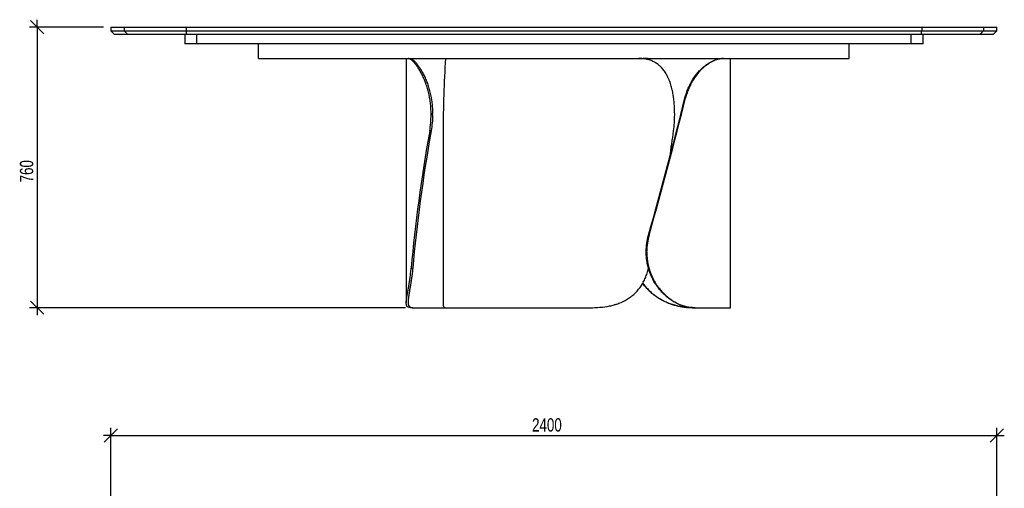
# Model space of a CAD drawing. Header units: millimetres. Extents: x 2 to 291, y 2 to 185.
# Tile 3 of 3: x 110 to 243, y 122 to 185. Entities that reach past the tile are written whole.
import ezdxf

# ---------------------------------------------------------------- set-up
doc = ezdxf.new("R2010")
doc.units = ezdxf.units.MM
doc.layers.add('FORMAT', color=7, linetype='Continuous')
doc.styles.add('SLDTEXTSTYLE1', font='TXT', dxfattribs={"width": 0.75})
doc.dimstyles.new('SLDDIMSTYLE0', dxfattribs={"dimtxt": 1.8, "dimasz": 1.8, "dimexe": 0, "dimexo": 0.0625, "dimgap": 0.45, "dimtad": 1, "dimlfac": 20, "dimrnd": 1e-09, "dimzin": 12, "dimdsep": 46, "dimtxsty": 'SLDTEXTSTYLE1', "dimblk1": 'OBLIQUE', "dimblk2": 'OBLIQUE', "dimsah": 1, "dimcen": 0.09, "dimadec": 0, "dimazin": 3, "dimtfac": 1, "dimtmove": 0, "dimatfit": 0, "dimldrblk": 'OBLIQUE', "dimfxl": 0, "dimfrac": 2, "dimtolj": 1, "dimtzin": 12, "dimarcsym": 0})

# ---------------------------------------------------------------- blocks, each defined once
blk = doc.blocks.new('_Oblique')
at = {"color": 0, "linetype": 'ByBlock', "lineweight": -2}
blk.add_line((-0.5, -0.5), (0.5, 0.5), dxfattribs=at)
blk = doc.blocks.new('_D')
at = {"layer": 'FORMAT', "color": 7}
for p, q in [((121.13, 184.3), (111.13, 184.3)), ((112.13, 184.3), (112.13, 185.3)), ((112.13, 184.3), (112.13, 146.3)), ((162.04, 146.3), (111.13, 146.3)), ((112.13, 146.3), (112.13, 145.3))]:
    blk.add_line(p, q, dxfattribs=at)
at = {"layer": 'FORMAT', "color": 7, "xscale": 1.8, "yscale": 1.8}
for p, rotation in [((112.13, 184.3), 270.0000000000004), ((112.13, 146.3), 90.0000000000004)]:
    blk.add_blockref('_Oblique', p, dxfattribs=dict(at, rotation=rotation))
at = {"layer": 'FORMAT', "color": 7, "insert": (109.81, 163.27), "char_height": 1.8, "attachment_point": 1, "rotation": 90, "style": 'SLDTEXTSTYLE1'}
blk.add_mtext('760', dxfattribs=at)
blk = doc.blocks.new('_D_2')
at = {"layer": 'FORMAT', "color": 7}
for p, q in [((122.13, 90.01), (122.13, 130.01)), ((242.13, 90.01), (242.13, 130.01)), ((122.13, 129.01), (121.13, 129.01)), ((122.13, 129.01), (242.13, 129.01)), ((242.13, 129.01), (243.13, 129.01))]:
    blk.add_line(p, q, dxfattribs=at)
at = {"layer": 'FORMAT', "color": 7, "xscale": 1.8, "yscale": 1.8}
blk.add_blockref('_Oblique', (122.13, 129.01, 17.11), dxfattribs=at)
at = {"layer": 'FORMAT', "color": 7, "xscale": 1.8, "yscale": 1.8, "rotation": 180.0000000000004}
blk.add_blockref('_Oblique', (242.13, 129.01, 17.11), dxfattribs=at)
at = {"layer": 'FORMAT', "color": 7, "insert": (179.18, 131.33), "char_height": 1.8, "attachment_point": 1, "style": 'SLDTEXTSTYLE1'}
blk.add_mtext('2400', dxfattribs=at)

msp = doc.modelspace()

# ---------------------------------------------------------------- linework, layer by layer
at = {"color": 7, "linetype": 'Continuous', "lineweight": 25}
for p, q in [((122.13351, 184.29683), (122.13351, 183.79683)), ((122.13351, 184.29683), (123.94992, 184.29683)), ((123.94992, 184.29683), (123.94992, 183.79683)), ((123.94992, 184.29683), (132.32487, 184.29683)), ((132.32487, 184.29683), (231.94214, 184.29683)), ((132.32487, 184.29683), (132.32487, 183.79683)), ((231.94214, 184.29683), (231.94214, 183.79683)), ((231.94214, 184.29683), (240.31709, 184.29683)), ((240.31709, 184.29683), (240.31709, 183.79683)), ((240.31709, 184.29683), (242.13351, 184.29683)), ((242.13351, 183.79683), (242.13351, 184.29683)), ((122.13351, 183.79683), (122.63351, 183.29683)), ((122.13351, 183.79683), (123.94992, 183.79683)), ((124.44033, 183.29683), (122.63351, 183.29683)), ((124.44033, 183.29683), (123.94992, 183.79683)), ((123.94992, 183.79683), (132.32487, 183.79683)), ((132.39654, 183.29683), (124.44033, 183.29683)), ((132.13351, 183.29683), (132.13351, 182.04683)), ((132.32487, 183.79683), (231.94214, 183.79683)), ((132.39654, 183.29683), (132.32487, 183.79683)), ((231.87047, 183.29683), (132.39654, 183.29683)), ((133.75821, 182.04683), (133.75821, 183.29683)), ((230.5088, 182.04683), (230.5088, 183.29683)), ((231.87047, 183.29683), (231.94214, 183.79683)), ((239.82668, 183.29683), (231.87047, 183.29683)), ((231.94214, 183.79683), (240.31709, 183.79683)), ((232.13351, 182.04683), (232.13351, 183.29683)), ((240.31709, 183.79683), (239.82668, 183.29683)), ((241.63351, 183.29683), (239.82668, 183.29683)), ((240.31709, 183.79683), (242.13351, 183.79683)), ((241.63351, 183.29683), (242.13351, 183.79683)), ((133.75821, 182.04683), (132.13351, 182.04683)), ((230.5088, 182.04683), (133.75821, 182.04683)), ((142.13351, 180.04683), (142.13351, 182.04683)), ((222.13351, 180.04683), (222.13351, 182.04683)), ((232.13351, 182.04683), (230.5088, 182.04683)), ((142.13351, 180.04683), (174.62688, 180.04683)), ((162.13351, 180.04683), (162.13351, 146.96603)), ((174.62688, 180.04683), (192.64014, 180.04683)), ((192.64014, 180.04683), (222.13351, 180.04683)), ((206.03351, 146.29683), (206.03351, 180.04683)), ((199.97058, 174.70194), (199.88644, 174.70194)), ((165.69676, 172.54683), (165.49773, 172.54683)), ((165.49773, 172.3976), (165.49773, 172.54683)), ((165.49773, 172.3976), (165.69676, 172.3976)), ((165.69676, 172.3976), (165.69676, 172.54683)), ((198.48877, 172.3976), (198.48877, 172.54683)), ((165.5078, 170.24249), (165.30873, 170.24249)), ((167.13351, 170.02225), (167.13351, 146.92677)), ((194.93522, 156.10118), (195.01374, 156.10118)), ((194.71438, 153.94607), (194.63588, 153.94607)), ((194.63588, 153.79683), (194.63588, 153.94607)), ((194.63588, 153.79683), (194.71438, 153.79683)), ((194.71438, 153.79683), (194.71438, 153.94607)), ((162.79684, 151.64172), (163.01018, 151.64172)), ((163.04179, 146.29683), (162.71092, 146.29683)), ((163.04179, 146.29683), (167.44975, 146.29683)), ((167.44975, 146.29683), (186.99573, 146.29683)), ((201.08483, 146.29683), (201.02484, 146.29683)), ((201.26892, 146.29683), (201.18062, 146.29683)), ((201.26892, 146.29683), (206.03351, 146.29683))]:
    msp.add_line(p, q, dxfattribs=at)
for centre, major_axis, ratio, start_param, end_param in [((183.63351, 155.04683), (-4.89621, 54.9821), 0.286580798, 1.073419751, 1.269519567), ((189.53351, 155.04683), (15.5509, 54.14974), 0.087075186, 4.756856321, 5.108729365), ((189.53351, 155.04683), (15.79014, 54.98281), 0.087075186, 4.756561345, 5.102836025), ((178.63351, 171.29683), (10.55715, 54.94601), 0.230782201, 1.634280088, 1.980554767), ((178.63351, 171.29683), (10.39719, 54.11349), 0.230782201, 1.634575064, 1.986448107), ((183.63351, 171.29683), (7.73007, 54.96177), 0.265225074, 4.66616775, 4.730503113)]:
    msp.add_ellipse(centre, major_axis=major_axis, ratio=ratio, start_param=start_param, end_param=end_param, dxfattribs=at)
for points, knots in [([(165.49773, 172.54683), (165.49773, 172.80018), (165.48997, 173.05135), (165.45962, 173.54949), (165.43703, 173.79646), (165.37748, 174.28622), (165.34053, 174.52902), (165.28556, 174.82983), (165.27412, 174.88986), (165.25038, 175.00964), (165.23806, 175.06944), (165.20002, 175.2474), (165.17314, 175.36447), (165.08826, 175.71106), (165.026, 175.93596), (164.8914, 176.37365), (164.81905, 176.58642), (164.70381, 176.89634), (164.66428, 176.9981), (164.6034, 177.14839), (164.58282, 177.19814), (164.54125, 177.29661), (164.5203, 177.34523), (164.41485, 177.58523), (164.32813, 177.76745), (164.15167, 178.11286), (164.06191, 178.27606), (163.8809, 178.58347), (163.78963, 178.72767), (163.67556, 178.89577), (163.6528, 178.92871), (163.60756, 178.99299), (163.58506, 179.02437), (163.51795, 179.11629), (163.47372, 179.17459), (163.34284, 179.34077), (163.25797, 179.43995), (163.09424, 179.61592), (163.01537, 179.6927), (162.90249, 179.79127), (162.86569, 179.82139), (162.79476, 179.87561), (162.76054, 179.89977), (162.66168, 179.96378), (162.60084, 179.99514), (162.48968, 180.03667), (162.43936, 180.04683), (162.3945, 180.04683)], [0, 0, 0, 0, 0.0625, 0.0625, 0.125, 0.125, 0.1875, 0.1875, 0.203125, 0.203125, 0.21875, 0.21875, 0.25, 0.25, 0.3125, 0.3125, 0.375, 0.375, 0.40625, 0.40625, 0.421875, 0.421875, 0.4375, 0.4375, 0.5, 0.5, 0.5625, 0.5625, 0.625, 0.625, 0.640625, 0.640625, 0.65625, 0.65625, 0.6875, 0.6875, 0.75, 0.75, 0.8125, 0.8125, 0.84375, 0.84375, 0.875, 0.875, 0.9375, 0.9375, 1, 1, 1, 1]), ([(162.61839, 180.04683), (162.66131, 180.04683), (162.70974, 180.03675), (162.81712, 179.99565), (162.87608, 179.96463), (163.00406, 179.88044), (163.07308, 179.82727), (163.16537, 179.74585), (163.18413, 179.72882), (163.22224, 179.69322), (163.24159, 179.67465), (163.30016, 179.61696), (163.34, 179.57575), (163.46167, 179.44387), (163.54564, 179.34498), (163.71791, 179.12491), (163.80622, 179.00374), (163.94089, 178.80465), (163.98615, 178.73539), (164.05445, 178.62704), (164.07733, 178.59012), (164.12298, 178.51509), (164.14576, 178.477), (164.25935, 178.28369), (164.34922, 178.11992), (164.52543, 177.77444), (164.61178, 177.59273), (164.73748, 177.3066), (164.77874, 177.20896), (164.83952, 177.05904), (164.8596, 177.0085), (164.89934, 176.90624), (164.91902, 176.85451), (165.01581, 176.59444), (165.08854, 176.38064), (165.22358, 175.9419), (165.28589, 175.71696), (165.39897, 175.25594), (165.44974, 175.01987), (165.50517, 174.7176), (165.51585, 174.65683), (165.53627, 174.53521), (165.54603, 174.47428), (165.57396, 174.29113), (165.59078, 174.16857), (165.63577, 173.79947), (165.65849, 173.55155), (165.68899, 173.052), (165.69676, 172.80037), (165.69676, 172.54683)], [0, 0, 0, 0, 0.0625, 0.0625, 0.125, 0.125, 0.1875, 0.1875, 0.203125, 0.203125, 0.21875, 0.21875, 0.25, 0.25, 0.3125, 0.3125, 0.375, 0.375, 0.40625, 0.40625, 0.421875, 0.421875, 0.4375, 0.4375, 0.5, 0.5, 0.5625, 0.5625, 0.59375, 0.59375, 0.609375, 0.609375, 0.625, 0.625, 0.6875, 0.6875, 0.75, 0.75, 0.8125, 0.8125, 0.828125, 0.828125, 0.84375, 0.84375, 0.875, 0.875, 0.9375, 0.9375, 1, 1, 1, 1]), ([(198.48877, 172.54683), (198.48877, 172.80018), (198.48321, 173.05135), (198.46121, 173.54949), (198.44477, 173.79646), (198.4006, 174.28622), (198.37288, 174.52902), (198.33054, 174.82983), (198.32168, 174.88986), (198.30318, 175.00964), (198.29352, 175.06944), (198.26348, 175.2474), (198.24201, 175.36447), (198.17311, 175.71106), (198.12122, 175.93596), (198.00455, 176.37365), (197.93977, 176.58642), (197.83177, 176.89634), (197.79396, 176.9981), (197.73434, 177.14839), (197.71396, 177.19814), (197.6723, 177.29661), (197.65106, 177.34523), (197.54281, 177.58523), (197.44961, 177.76745), (197.24897, 178.11286), (197.14153, 178.27606), (196.911, 178.58347), (196.78792, 178.72767), (196.62313, 178.89577), (196.58969, 178.92871), (196.5221, 178.99299), (196.48791, 179.02437), (196.38412, 179.11629), (196.31333, 179.17459), (196.09603, 179.34077), (195.94462, 179.43995), (195.62805, 179.61592), (195.46289, 179.6927), (195.20419, 179.79127), (195.11595, 179.82139), (194.9375, 179.87561), (194.84712, 179.89977), (194.5725, 179.96378), (194.3848, 179.99514), (194.00006, 180.03667), (193.80301, 180.04683), (193.6012, 180.04683)], [0, 0, 0, 0, 0.0625, 0.0625, 0.125, 0.125, 0.1875, 0.1875, 0.203125, 0.203125, 0.21875, 0.21875, 0.25, 0.25, 0.3125, 0.3125, 0.375, 0.375, 0.40625, 0.40625, 0.421875, 0.421875, 0.4375, 0.4375, 0.5, 0.5, 0.5625, 0.5625, 0.625, 0.625, 0.640625, 0.640625, 0.65625, 0.65625, 0.6875, 0.6875, 0.75, 0.75, 0.8125, 0.8125, 0.84375, 0.84375, 0.875, 0.875, 0.9375, 0.9375, 1, 1, 1, 1]), ([(194.15674, 180.01865), (194.16245, 180.01934), (194.38938, 180.04679), (194.6142, 180.04681), (194.83336, 180.04683)], [0, 0, 0, 0, 0.025175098, 1, 1, 1, 1]), ([(194.87395, 180.04683), (194.67617, 180.04593), (194.44622, 180.04489), (194.21388, 180.01856), (194.18137, 180.01488)], [0, 0, 0, 0, 0.86010243, 1, 1, 1, 1]), ([(199.88644, 174.70194), (199.94314, 174.93044), (200.00805, 175.15317), (200.15303, 175.58749), (200.23311, 175.79908), (200.40748, 176.21119), (200.50178, 176.41171), (200.6281, 176.65532), (200.65379, 176.70369), (200.70599, 176.79972), (200.73251, 176.84737), (200.81282, 176.98841), (200.86752, 177.08021), (201.03481, 177.34905), (201.15057, 177.51958), (201.38907, 177.84389), (201.51181, 177.99767), (201.70012, 178.21606), (201.76359, 178.28681), (201.85972, 178.38988), (201.89196, 178.42377), (201.95644, 178.49024), (201.9887, 178.52284), (202.15, 178.68273), (202.27912, 178.80071), (202.66475, 179.12729), (202.91949, 179.30861), (203.29111, 179.5331), (203.41162, 179.59902), (203.64529, 179.7152), (203.75849, 179.76547), (204.08651, 179.89564), (204.2898, 179.95495), (204.52267, 180.00228), (204.56818, 180.0104), (204.65703, 180.0241), (204.70031, 180.02967), (204.82638, 180.04282), (204.90553, 180.04683), (204.97976, 180.04683)], [0, 0, 0, 0, 0.0625, 0.0625, 0.125, 0.125, 0.1875, 0.1875, 0.203125, 0.203125, 0.21875, 0.21875, 0.25, 0.25, 0.3125, 0.3125, 0.375, 0.375, 0.40625, 0.40625, 0.421875, 0.421875, 0.4375, 0.4375, 0.5, 0.5, 0.625, 0.625, 0.6875, 0.6875, 0.75, 0.75, 0.875, 0.875, 0.90625, 0.90625, 0.9375, 0.9375, 1, 1, 1, 1]), ([(205.11026, 180.04683), (204.95381, 180.04683), (204.77954, 180.03018), (204.39764, 179.95346), (204.18999, 179.89345), (203.855, 179.76136), (203.73942, 179.71029), (203.5902, 179.63637), (203.56012, 179.62108), (203.49949, 179.58944), (203.46891, 179.57309), (203.37676, 179.52255), (203.31485, 179.48694), (203.0032, 179.29895), (202.74714, 179.11694), (202.35944, 178.78884), (202.22961, 178.67027), (202.06737, 178.50946), (202.03489, 178.47663), (201.97027, 178.41001), (201.93812, 178.3762), (201.84215, 178.27328), (201.77881, 178.20267), (201.59099, 177.98481), (201.46868, 177.83155), (201.23117, 177.50866), (201.11597, 177.33903), (200.94958, 177.07183), (200.89518, 176.98063), (200.81534, 176.84056), (200.78902, 176.79332), (200.73699, 176.69774), (200.71125, 176.64934), (200.58485, 176.4059), (200.49059, 176.20567), (200.31641, 175.7945), (200.23648, 175.58356), (200.09184, 175.1509), (200.02712, 174.9292), (199.97058, 174.70194)], [0, 0, 0, 0, 0.125, 0.125, 0.25, 0.25, 0.3125, 0.3125, 0.328125, 0.328125, 0.34375, 0.34375, 0.375, 0.375, 0.5, 0.5, 0.5625, 0.5625, 0.578125, 0.578125, 0.59375, 0.59375, 0.625, 0.625, 0.6875, 0.6875, 0.75, 0.75, 0.78125, 0.78125, 0.796875, 0.796875, 0.8125, 0.8125, 0.875, 0.875, 0.9375, 0.9375, 1, 1, 1, 1]), ([(165.30873, 170.24249), (165.37093, 170.59394), (165.41807, 170.94931), (165.48147, 171.66768), (165.49773, 172.03068), (165.49773, 172.3976)], [0, 0, 0, 0, 0.5, 0.5, 1, 1, 1, 1]), ([(165.69676, 172.3976), (165.69676, 172.03068), (165.6805, 171.66768), (165.61711, 170.94931), (165.56997, 170.59394), (165.5078, 170.24249)], [0, 0, 0, 0, 0.5, 0.5, 1, 1, 1, 1]), ([(198.34837, 170.24249), (198.39608, 170.59394), (198.43082, 170.94931), (198.47717, 171.66768), (198.48877, 172.03068), (198.48877, 172.3976)], [0, 0, 0, 0, 0.5, 0.5, 1, 1, 1, 1]), ([(194.63588, 153.94607), (194.63588, 154.31299), (194.66133, 154.67598), (194.76127, 155.39435), (194.83577, 155.74973), (194.93522, 156.10118)], [0, 0, 0, 0, 0.5, 0.5, 1, 1, 1, 1]), ([(195.01374, 156.10118), (194.91427, 155.74973), (194.83977, 155.39435), (194.73983, 154.67598), (194.71438, 154.31299), (194.71438, 153.94607)], [0, 0, 0, 0, 0.5, 0.5, 1, 1, 1, 1]), ([(201.18062, 146.29683), (201.00397, 146.29683), (200.82439, 146.30692), (200.45981, 146.34802), (200.2748, 146.37904), (199.89975, 146.46323), (199.70972, 146.5164), (199.46932, 146.59781), (199.4211, 146.61485), (199.32438, 146.65045), (199.27589, 146.66902), (199.1309, 146.72671), (199.03459, 146.76792), (198.74691, 146.89979), (198.55675, 146.99869), (198.18058, 147.21875), (197.99458, 147.33992), (197.71949, 147.53902), (197.62845, 147.60828), (197.493, 147.71663), (197.44796, 147.75355), (197.35867, 147.82857), (197.31442, 147.86666), (197.09521, 148.05997), (196.92632, 148.22375), (196.60202, 148.56923), (196.44662, 148.75094), (196.22432, 149.03707), (196.15202, 149.13471), (196.04639, 149.28462), (196.01165, 149.33517), (195.94313, 149.43742), (195.90934, 149.48915), (195.74379, 149.74922), (195.62139, 149.96302), (195.39662, 150.40176), (195.29425, 150.6267), (195.11005, 151.08772), (195.02822, 151.3238), (194.93941, 151.62607), (194.92234, 151.68683), (194.88973, 151.80846), (194.87417, 151.86939), (194.82971, 152.05253), (194.80303, 152.1751), (194.73178, 152.54419), (194.69601, 152.79211), (194.64806, 153.29166), (194.63588, 153.54329), (194.63588, 153.79683)], [0, 0, 0, 0, 0.0625, 0.0625, 0.125, 0.125, 0.1875, 0.1875, 0.203125, 0.203125, 0.21875, 0.21875, 0.25, 0.25, 0.3125, 0.3125, 0.375, 0.375, 0.40625, 0.40625, 0.421875, 0.421875, 0.4375, 0.4375, 0.5, 0.5, 0.5625, 0.5625, 0.59375, 0.59375, 0.609375, 0.609375, 0.625, 0.625, 0.6875, 0.6875, 0.75, 0.75, 0.8125, 0.8125, 0.828125, 0.828125, 0.84375, 0.84375, 0.875, 0.875, 0.9375, 0.9375, 1, 1, 1, 1]), ([(194.71438, 153.79683), (194.71438, 153.54349), (194.72654, 153.29232), (194.77427, 152.79417), (194.80984, 152.5472), (194.90411, 152.05744), (194.96281, 151.81465), (195.05083, 151.51384), (195.06917, 151.45381), (195.10733, 151.33402), (195.12717, 151.27423), (195.18855, 151.09627), (195.23208, 150.9792), (195.37023, 150.63261), (195.47242, 150.4077), (195.69621, 149.97002), (195.81781, 149.75724), (196.01455, 149.44732), (196.08253, 149.34556), (196.1881, 149.19528), (196.22393, 149.14552), (196.29661, 149.04705), (196.33339, 148.99844), (196.51942, 148.75844), (196.67504, 148.57622), (196.99869, 148.2308), (197.16674, 148.0676), (197.51443, 147.7602), (197.69408, 147.61599), (197.92558, 147.44789), (197.97212, 147.41496), (198.06535, 147.35068), (198.11209, 147.31929), (198.25263, 147.22738), (198.34676, 147.16908), (198.63029, 147.0029), (198.82081, 146.90371), (199.2039, 146.72775), (199.39647, 146.65097), (199.68626, 146.5524), (199.78321, 146.52227), (199.9754, 146.46806), (200.07084, 146.44389), (200.35513, 146.37989), (200.54196, 146.34852), (200.90984, 146.30699), (201.09091, 146.29683), (201.26892, 146.29683)], [0, 0, 0, 0, 0.0625, 0.0625, 0.125, 0.125, 0.1875, 0.1875, 0.203125, 0.203125, 0.21875, 0.21875, 0.25, 0.25, 0.3125, 0.3125, 0.375, 0.375, 0.40625, 0.40625, 0.421875, 0.421875, 0.4375, 0.4375, 0.5, 0.5, 0.5625, 0.5625, 0.625, 0.625, 0.640625, 0.640625, 0.65625, 0.65625, 0.6875, 0.6875, 0.75, 0.75, 0.8125, 0.8125, 0.84375, 0.84375, 0.875, 0.875, 0.9375, 0.9375, 1, 1, 1, 1]), ([(162.71092, 146.29683), (162.58653, 146.29683), (162.48303, 146.31349), (162.31611, 146.39021), (162.25271, 146.45021), (162.18677, 146.5823), (162.16965, 146.63337), (162.15426, 146.7073), (162.15148, 146.72259), (162.14652, 146.75422), (162.14433, 146.77058), (162.1387, 146.82112), (162.13615, 146.85673), (162.12922, 147.04472), (162.14217, 147.22673), (162.18371, 147.55482), (162.20124, 147.67339), (162.22713, 147.8342), (162.23251, 147.86704), (162.2436, 147.93366), (162.24931, 147.96747), (162.26689, 148.07039), (162.27922, 148.141), (162.31774, 148.35885), (162.34544, 148.51211), (162.40338, 148.835), (162.43361, 149.00464), (162.47974, 149.27184), (162.49524, 149.36303), (162.51856, 149.5031), (162.52634, 149.55034), (162.54189, 149.64592), (162.54967, 149.69432), (162.5883, 149.93777), (162.61841, 150.13799), (162.67572, 150.54916), (162.70293, 150.76011), (162.75324, 151.19276), (162.77635, 151.41447), (162.79684, 151.64172)], [0, 0, 0, 0, 0.125, 0.125, 0.25, 0.25, 0.3125, 0.3125, 0.328125, 0.328125, 0.34375, 0.34375, 0.375, 0.375, 0.5, 0.5, 0.5625, 0.5625, 0.578125, 0.578125, 0.59375, 0.59375, 0.625, 0.625, 0.6875, 0.6875, 0.75, 0.75, 0.78125, 0.78125, 0.796875, 0.796875, 0.8125, 0.8125, 0.875, 0.875, 0.9375, 0.9375, 1, 1, 1, 1]), ([(163.01018, 151.64172), (162.98995, 151.41322), (162.96715, 151.19049), (162.91759, 150.75617), (162.89084, 150.54459), (162.83464, 150.13248), (162.80518, 149.93196), (162.76753, 149.68834), (162.75996, 149.63997), (162.74476, 149.54394), (162.73714, 149.4963), (162.71434, 149.35525), (162.6992, 149.26346), (162.65429, 148.99461), (162.625, 148.82409), (162.56927, 148.49978), (162.54283, 148.346), (162.50651, 148.1276), (162.49496, 148.05685), (162.47863, 147.95378), (162.47335, 147.91989), (162.46318, 147.85342), (162.4583, 147.82083), (162.43491, 147.66094), (162.4195, 147.54295), (162.38485, 147.21638), (162.37716, 147.03506), (162.39497, 146.81056), (162.40573, 146.74464), (162.43712, 146.62846), (162.45775, 146.57819), (162.53487, 146.44803), (162.60655, 146.38871), (162.72286, 146.34139), (162.74746, 146.33327), (162.79937, 146.31957), (162.82665, 146.31399), (162.91227, 146.30085), (162.97446, 146.29683), (163.04179, 146.29683)], [0, 0, 0, 0, 0.0625, 0.0625, 0.125, 0.125, 0.1875, 0.1875, 0.203125, 0.203125, 0.21875, 0.21875, 0.25, 0.25, 0.3125, 0.3125, 0.375, 0.375, 0.40625, 0.40625, 0.421875, 0.421875, 0.4375, 0.4375, 0.5, 0.5, 0.625, 0.625, 0.6875, 0.6875, 0.75, 0.75, 0.875, 0.875, 0.90625, 0.90625, 0.9375, 0.9375, 1, 1, 1, 1]), ([(186.99573, 146.29683), (187.46013, 146.29683), (187.916, 146.31349), (188.81005, 146.39021), (189.24825, 146.45021), (189.89148, 146.5823), (190.10354, 146.63337), (190.36557, 146.7073), (190.41782, 146.72259), (190.52202, 146.75422), (190.57402, 146.77058), (190.72905, 146.82112), (190.83103, 146.85673), (191.33411, 147.04472), (191.71477, 147.22673), (192.25272, 147.55482), (192.42651, 147.67339), (192.63672, 147.8342), (192.67846, 147.86704), (192.76081, 147.93366), (192.80146, 147.96747), (192.92183, 148.07039), (192.99999, 148.141), (193.22837, 148.35885), (193.3725, 148.51211), (193.64511, 148.835), (193.77361, 149.00464), (193.9549, 149.27184), (194.01341, 149.36303), (194.09834, 149.5031), (194.12617, 149.55034), (194.18088, 149.64592), (194.20779, 149.69432), (194.33921, 149.93777), (194.43494, 150.13799), (194.6089, 150.54916), (194.68713, 150.76011), (194.82681, 151.19276), (194.88828, 151.41447), (194.94144, 151.64172)], [0, 0, 0, 0, 0.125, 0.125, 0.25, 0.25, 0.3125, 0.3125, 0.328125, 0.328125, 0.34375, 0.34375, 0.375, 0.375, 0.5, 0.5, 0.5625, 0.5625, 0.578125, 0.578125, 0.59375, 0.59375, 0.625, 0.625, 0.6875, 0.6875, 0.75, 0.75, 0.78125, 0.78125, 0.796875, 0.796875, 0.8125, 0.8125, 0.875, 0.875, 0.9375, 0.9375, 1, 1, 1, 1]), ([(201.02484, 146.29683), (200.83967, 146.29969), (200.46857, 146.30541), (199.88204, 146.35642), (199.27817, 146.44493), (198.66025, 146.57891), (198.06262, 146.75443), (197.49101, 146.96939), (196.95087, 147.2171), (196.41922, 147.50941), (195.90181, 147.84808), (195.40506, 148.23563), (194.93602, 148.67076), (194.51322, 149.12649), (194.27043, 149.45567), (194.15676, 149.6098)], [0, 0, 0, 0, 0.08463628, 0.1696238, 0.254643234, 0.339459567, 0.423951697, 0.496727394, 0.569744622, 0.642722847, 0.715445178, 0.788551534, 0.861971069, 0.935375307, 1, 1, 1, 1]), ([(194.1757, 149.64034), (194.19601, 149.60947), (194.32337, 149.41591), (194.59435, 149.08834), (194.9848, 148.66222), (195.40544, 148.27313), (195.84888, 147.91901), (196.31256, 147.60318), (196.79129, 147.32421), (197.27841, 147.08263), (197.78327, 146.87198), (198.30192, 146.69497), (198.83063, 146.55143), (199.35165, 146.44297), (199.86086, 146.36634), (200.31798, 146.32239), (200.72598, 146.30031), (200.96521, 146.29799), (201.08483, 146.29683)], [0, 0, 0, 0, 0.012266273, 0.076923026, 0.14180721, 0.206701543, 0.271372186, 0.336715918, 0.402255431, 0.467821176, 0.533200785, 0.604260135, 0.675542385, 0.74695358, 0.81833471, 0.889477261, 0.944737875, 1, 1, 1, 1]), ([(167.13371, 146.92677), (167.13364, 146.92481), (167.13062, 146.83664), (167.14177, 146.70258), (167.1697, 146.53911), (167.21637, 146.42675), (167.27637, 146.35151), (167.35234, 146.30527), (167.41728, 146.29965), (167.44975, 146.29683)], [0, 0, 0, 0, 0.004183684, 0.188327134, 0.373826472, 0.528912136, 0.684003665, 0.841998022, 1, 1, 1, 1])]:
    msp.add_open_spline(points, degree=3, knots=knots, dxfattribs=at)

# ---------------------------------------------------------------- dimensions: what is measured, and where the dimension line sits
at = {"layer": 'FORMAT', "color": 7}
dim = msp.add_linear_dim(base=(112.13351, 146.29683), p1=(122.13351, 184.29683), p2=(163.04179, 146.29683), angle=90, dimstyle='SLDDIMSTYLE0', dxfattribs=at)
dim.commit()
dim.dimension.update_dxf_attribs({"geometry": '_D', "text_midpoint": (112.13351, 165.26049), "dimtype": 160})
dim = msp.add_linear_dim(base=(242.13351, 129.01404), p1=(122.13351, 89.01404), p2=(242.13351, 89.01404), dimstyle='SLDDIMSTYLE0', dxfattribs=at)
dim.commit()
dim.dimension.update_dxf_attribs({"geometry": '_D_2', "text_midpoint": (181.83596, 129.01404), "dimtype": 160})

doc.saveas('drawing.dxf')
